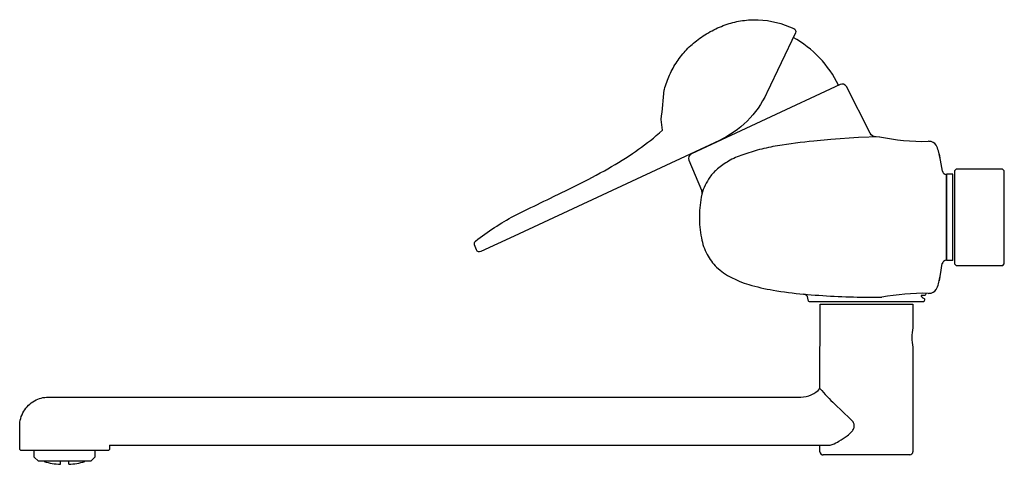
# Model space of a CAD drawing. Header units: millimetres. Extents: x -307 to 0, y -77 to 62.
import ezdxf

# ---------------------------------------------------------------- set-up
doc = ezdxf.new("R2010")
doc.units = ezdxf.units.MM
doc.header["$MEASUREMENT"] = 0
doc.layers.add('PLANNING', color=1, linetype='Continuous')

# ---------------------------------------------------------------- blocks, each defined once
blk = doc.blocks.new('81341250_')
at = {"layer": 'PLANNING'}
for p, q in [((-45.5, 24.83, 0), (-54.13, 24.25, 0)), ((-38.96, 25.11, 0), (-45.5, 24.83, 0)), ((-54.13, 24.25, 0), (-59.39, 23.78, 0)), ((-23.43, 23.65, 0), (-23.79, 23.68, 0)), ((-19.9, 17.78, 0), (-20.53, 20.68, 0)), ((-20.33, 19.75, 0), (-20.14, 18.54, 0)), ((-19.32, 14.36, 0), (-19.9, 17.78, 0)), ((-18.15, 13.21, 0), (-18.57, 13.45, 0)), ((-18.05, 13.02, 0), (-18.15, 13.21, 0)), ((-18.05, -13.02, 0), (-18.05, 13.02, 0)), ((-16, 13.48), (-18, 13.48)), ((-18, 13.48), (-18, -13.42)), ((-16, -13.42), (-16, 13.48)), ((-19.91, -17.81, 0), (-19.33, -14.36, 0)), ((-18.57, -13.45, 0), (-18.15, -13.21, 0)), ((-18.15, -13.21, 0), (-18.05, -13.02, 0)), ((-16, -13.42), (-18, -13.42)), ((-20.53, -20.68, 0), (-19.91, -17.81, 0)), ((-20.14, -18.53, 0), (-20.33, -19.75, 0)), ((-23.79, -23.68, 0), (-23.43, -23.65, 0)), ((-57.47, -53.29, 0), (-57.44, -27, 0)), ((-57.44, -27, 0), (-28.5, -27, 0)), ((-43.44, -24.86, 0), (-38.17, -24.91, 0)), ((-28.5, -27, 0), (-28.48, -34.39, 0)), ((-28.47, -40.45, 0), (-28.47, -73, 0)), ((-292.97, -56, 0), (-63.47, -56, 0)), ((-48.05, -62.8, 0), (-52.8, -58.2, 0)), ((-306.97, -72.3, 0), (-306.97, -65.03, 0)), ((-306.97, -72.3, 0), (-306.77, -72.5, 0)), ((-306.77, -72.5, 0), (-279.2, -72.5, 0)), ((-302.42, -74.7, 0), (-302.42, -72.5, 0)), ((-283.52, -72.5, 0), (-283.52, -74.7, 0)), ((-279.2, -72.5, 0), (-279.01, -72.31, 0)), ((-278.97, -71, 0), (-55.06, -71, 0)), ((-278.97, -71, 0), (-278.97, -72.3, 0)), ((-57.47, -73, 0), (-57.47, -71, 0)), ((-301.12, -76, 0), (-302.42, -74.7, 0)), ((-284.82, -76, 0), (-301.12, -76, 0)), ((-291.67, -76.93, 0), (-291.67, -76, 0)), ((-283.52, -74.7, 0), (-284.82, -76, 0)), ((-29.5, -74, 0), (-56.44, -74, 0))]:
    blk.add_line(p, q, dxfattribs=at)
for points in [[(-76.74, 61.54), (-76.73, 61.55, -0.097857), (-65.62, 58.82, -0.416485), (-65.14, 57.49), (-74.04, 38.74), (-74.1, 38.6, -0.174598), (-88.84, 23.97), (-152.81, -5.86), (-163.18, -10.69, -0.433344), (-164.53, -10.15), (-165.16, -8.52, -0.33081), (-164.84, -7.37, -0.03984), (-152.81, 0.5), (-148.61, 2.56, 0.001155), (-140.5, 6.46), (-136.34, 8.5), (-133.06, 10.13), (-131.42, 10.96), (-129.79, 11.79), (-127.23, 13.14), (-125.95, 13.83), (-124.68, 14.53), (-123.57, 15.16), (-122.45, 15.8), (-121.35, 16.45), (-120.24, 17.11), (-119.15, 17.78), (-118.06, 18.47), (-116.99, 19.17), (-115.92, 19.88), (-114.96, 20.53), (-114, 21.2), (-113.06, 21.87), (-112.13, 22.56), (-111.2, 23.27), (-110.29, 23.98), (-109.39, 24.71), (-108.49, 25.46), (-107.52, 26.3), (-106.56, 27.16, -0.028577), (-106.95, 30.48, 0.001654), (-106.02, 39.71), (-105.99, 39.85), (-105.82, 40.42), (-105.65, 40.99), (-105.46, 41.56), (-105.26, 42.13), (-105.05, 42.69), (-104.83, 43.24), (-104.6, 43.79), (-104.36, 44.34), (-104.1, 44.88), (-103.84, 45.42), (-103.56, 45.95), (-103.27, 46.47), (-102.98, 46.99), (-102.67, 47.5), (-102.35, 48.01), (-102.02, 48.51), (-101.68, 49), (-101.33, 49.48), (-100.97, 49.96), (-100.61, 50.42), (-100.23, 50.89), (-99.84, 51.34), (-99.45, 51.78), (-99.04, 52.22), (-98.63, 52.65), (-98.2, 53.07), (-97.77, 53.48), (-97.33, 53.88), (-96.88, 54.27), (-96.43, 54.66), (-95.96, 55.03), (-95.49, 55.39), (-94.97, 55.78), (-94.45, 56.15), (-93.91, 56.51), (-93.37, 56.86), (-92.82, 57.19), (-92.26, 57.52), (-91.7, 57.84), (-91.13, 58.14), (-90.56, 58.43), (-89.97, 58.72), (-89.39, 58.99), (-88.8, 59.25), (-88.2, 59.49), (-87.6, 59.73), (-86.99, 59.95), (-86.38, 60.16), (-85.8, 60.35), (-85.21, 60.52), (-84.63, 60.68), (-84.03, 60.83), (-83.44, 60.96), (-82.84, 61.09), (-82.24, 61.2), (-81.63, 61.29), (-81.02, 61.37), (-80.41, 61.44), (-79.8, 61.49), (-79.19, 61.53), (-78.58, 61.55), (-77.96, 61.56), (-77.35, 61.56), (-76.74, 61.54)], [(-39.95, 25.09, -0.28904), (-41.83, 26.21), (-49.25, 40.73, 0.400024), (-51.21, 41.39), (-97.57, 19.77, 0.39863), (-98.31, 17.81), (-94.4, 8.49), (-94.25, 7.4)], [(-13.5, -14.97), (-0.5, -14.97), (0, -14.47), (0, 14.5), (-0.53, 15.03, -0.000148), (-2, 15.03), (-14.97, 15.03), (-15.5, 14.5), (-15.5, -14.47), (-15, -14.97), (-13.5, -14.97)], [(-25.63, -24.97), (-25.03, -25.28, -0.2833), (-24.86, -25.59), (-24.95, -26.07, -0.339006), (-25.24, -26.3), (-60.76, -26.3, -0.324597), (-61.05, -26.07), (-61.21, -25.17, 0.329612), (-62.5, -23.91)], [(-24.5, -23.69), (-24.52, -24.1), (-24.65, -24.3), (-25.71, -24.3), (-25.87, -24.36), (-25.92, -24.66, -0.452369), (-25.65, -25.01)]]:
    blk.add_lwpolyline(points, format="xyb", dxfattribs=at)
for centre, radius, start, end in [((-81.54, 26.88, 0), 33.08, 25.5653, 61.6702), ((-25.55, 86.17, 0), 62.51, 257.6128, 271.6168), ((-61.36, -36.12, 0), 59.14, 99.0988, 104.6767), ((-36.36, -192.24, 0), 217.24, 96.0846, 99.0988), ((-23.38, 21.16, 0), 2.49, 32.4781, 91.0107), ((-26.63, 19.23, 0), 6.26, 13.3988, 31.4024), ((-72.93, -5.36, 0), 26.32, 109.1312, 119.6987), ((-58.62, -46.61, 0), 69.98, 104.6767, 109.1312), ((-74.35, -2.86, 0), 23.44, 119.6987, 129.9285), ((-77.48, 2.37, 0), 17.54, 144.5501, 154.1537), ((-80.57, 4.57, 0), 13.76, 129.9285, 144.5501), ((-17.78, 14.87, 0), 1.62, 198.2419, 241.0957), ((-80.65, 3.91, 0), 14.02, 154.1537, 166.5159), ((-17.79, -14.87, 0), 1.62, 118.8723, 161.9308), ((-26.63, -19.23, 0), 6.27, 328.6018, 346.6085), ((-41.26, 210.28, 0), 235.15, 264.8053, 269.469), ((-25.34, -90.43, 0), 66.76, 88.6656, 101.0772), ((-23.38, -21.16, 0), 2.49, 268.9895, 327.5219), ((-14.21, -37.4, 0), 14.59, 168.0862, 192.066), ((-63.47, -48, 0), 8, 269.9939, 318.5965), ((-22.2, -24.39, 0), 45.6, 219.3371, 227.8529), ((-56.47, -73, 0), 1, 180, 271.5432), ((-29.5, -72.97, 0), 1.03, 270, 358.4568), ((-293.3, -56.46, 0), 20.49, 252.9432, 267.2844), ((-332.08, -76.38, 0), 37.81, 359.1736, 0.5791), ((-292.64, -56.48, 0), 20.47, 272.7096, 287.0666)]:
    blk.add_arc(centre, radius, start, end, dxfattribs=at)
for points, knots in [([(-94.29, 7.17, 0), (-94.82, 4.94, 0), (-95.28, 0.39, 0), (-94.77, -6.03, 0), (-93.02, -11.55, 0), (-88.5, -17.49, 0), (-80.89, -20.88, 0), (-71.54, -22.91, 0), (-65.72, -23.62, 0), (-62.56, -23.91, 0)], [372.281721, 372.281721, 372.281721, 372.281721, 379.153932, 385.964789, 391.486878, 396.393483, 407.866703, 415.730384, 425.30423, 425.30423, 425.30423, 425.30423]), ([(-306.97, -65.03, 0), (-306.96, -63.37, 0), (-306.3, -61, 0), (-304.33, -58.48, 0), (-301.83, -56.62, 0), (-299.54, -56.01, 0), (-296.35, -55.99, 0), (-294.66, -56, 0), (-292.97, -56, 0)], [6.904179, 6.904179, 6.904179, 6.904179, 11.656655, 14.032892, 16.40913, 20.923981, 20.923981, 25.993288, 25.993288, 25.993288, 25.993288]), ([(-55.06, -71, 0), (-54.57, -71, 0), (-53.33, -70.69, 0), (-51.31, -69.64, 0), (-49.26, -68.31, 0), (-47.69, -66.96, 0), (-46.86, -65.82, 0), (-46.67, -64.71, 0), (-47.16, -63.63, 0), (-47.71, -63.09, 0), (-48.05, -62.8, 0)], [95.546198, 95.546198, 95.546198, 95.546198, 97.027176, 99.31896, 102.393359, 104.322173, 105.541767, 106.544027, 107.617877, 108.914486, 108.914486, 108.914486, 108.914486])]:
    blk.add_open_spline(points, degree=3, knots=knots, dxfattribs=at)

msp = doc.modelspace()

# ---------------------------------------------------------------- block references
msp.add_blockref('81341250_', (0, 0))

doc.saveas('drawing.dxf')
